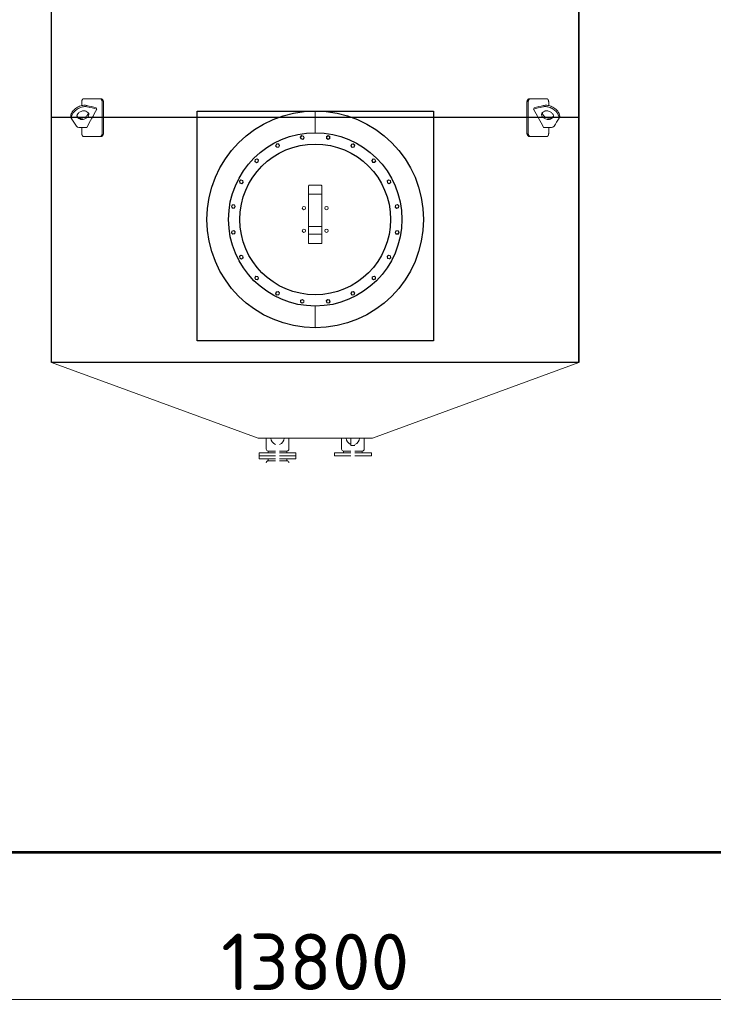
# Model space of a CAD drawing. Header units: millimetres. Extents: x -34827 to 118056, y 11959 to 116489.
# Tile 85 of 105: x 72128 to 75811, y 24888 to 30112. Entities that reach past the tile are written whole.
import ezdxf

# ---------------------------------------------------------------- set-up
doc = ezdxf.new("R2010")
doc.units = ezdxf.units.MM
doc.linetypes.add('K5LT32774', pattern=[0])
doc.linetypes.add('K5LT32775', pattern=[0])
doc.layers.add('SV-DIM-MECH', color=7, linetype='Continuous')
doc.layers.add('Резервуар', color=7, linetype='Continuous')
doc.styles.get("Standard").update_dxf_attribs({"font": 'isocpeur.ttf'})
doc.dimstyles.new('Размер 1000', dxfattribs={"dimtxt": 300, "dimasz": 50, "dimexe": 0.18, "dimexo": 0.0625, "dimgap": 50, "dimtad": 1, "dimdec": 0, "dimrnd": 1, "dimzin": 0, "dimdsep": 46, "dimtxsty": 'Standard', "dimblk": 'OBLIQUE', "dimcen": -0.09, "dimclrd": 5, "dimclre": 5, "dimclrt": 5, "dimadec": 0, "dimazin": 0, "dimtfac": 1, "dimtdec": 0, "dimtofl": 0, "dimtmove": 0, "dimatfit": 3, "dimldrblk": 'OBLIQUE', "dimfxl": 1, "dimtolj": 1, "dimtzin": 0, "dimlwd": 13, "dimlwe": 13, "dimarcsym": 0})

# ---------------------------------------------------------------- blocks, each defined once
blk = doc.blocks.new('*U57')
at = {"layer": 'Резервуар', "lineweight": 20}
blk.add_lwpolyline([(-3.2, 9.9), (7, 7.7), (10.2, -2.2), (3.2, -9.9), (-7, -7.7), (-10.2, 2.2), (-3.2, 9.9)], dxfattribs=at)
at = {"layer": 'Резервуар', "color": 5, "lineweight": 20}
blk.add_circle((0, 0), 8.55, dxfattribs=at)
blk = doc.blocks.new('*U58')
at = {"layer": 'Резервуар', "color": 0, "linetype": 'ByBlock', "lineweight": -2, "transparency": 16777216}
blk.add_blockref('*U57', (964799.1, -2833937.4), dxfattribs=at)
for p, rotation in [((964936.8, -2833937.4), 341.9999999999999), ((964668.2, -2833980), 17.99999999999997), ((965067.7, -2833980), 323.9999999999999), ((964556.9, -2834060.9), 36), ((965179.1, -2834060.9), 306), ((964475.9, -2834172.3), 54), ((965260, -2834172.3), 288), ((964433.4, -2834303.2), 72), ((965302.6, -2834303.2), 269.9999999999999), ((964433.4, -2834440.8), 90), ((965302.6, -2834440.8), 251.9999999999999), ((964475.9, -2834571.8), 108), ((965260, -2834571.8), 234), ((964556.9, -2834683.1), 126), ((965179.1, -2834683.1), 216), ((964668.2, -2834764), 144), ((964799.1, -2834806.6), 162), ((964936.8, -2834806.6), 180), ((965067.7, -2834764), 197.9999999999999)]:
    blk.add_blockref('*U57', p, dxfattribs=dict(at, rotation=rotation))
blk = doc.blocks.new('_Oblique')
at = {"color": 0, "linetype": 'ByBlock', "lineweight": -2}
blk.add_line((-0.5, -0.5), (0.5, 0.5), dxfattribs=at)
blk = doc.blocks.new('*D65')
at = {"layer": 'Defpoints', "color": 0, "transparency": 16777216}
for p in [(66797, 25692.6), (80597, 25692.6), (66797, 24912.6)]:
    blk.add_point(p, dxfattribs=at)
at = {"layer": 'SV-DIM-MECH', "color": 5, "lineweight": 13, "transparency": 16777216}
for p, q in [((66797, 25692.5), (66797, 24912.4)), ((80597, 25692.5), (80597, 24912.4)), ((80597, 24912.6), (66797, 24912.6))]:
    blk.add_line(p, q, dxfattribs=at)
at = {"layer": 'SV-DIM-MECH', "color": 5, "lineweight": 13, "transparency": 16777216, "xscale": 50, "yscale": 50, "zscale": 50, "rotation": 180}
blk.add_blockref('_Oblique', (66797, 24912.6), dxfattribs=at)
at = {"layer": 'SV-DIM-MECH', "color": 5, "lineweight": 13, "transparency": 16777216, "xscale": 50, "yscale": 50, "zscale": 50}
blk.add_blockref('_Oblique', (80597, 24912.6), dxfattribs=at)
at = {"layer": 'SV-DIM-MECH', "color": 5, "transparency": 16777216, "insert": (73697, 25112.6), "char_height": 300, "attachment_point": 5}
blk.add_mtext('\\A1;13800', dxfattribs=at)

msp = doc.modelspace()

# ---------------------------------------------------------------- linework, layer by layer
at = {"color": 6}
msp.add_line((75096.9531, 28292.6047), (75096.9531, 32292.6047), dxfattribs=at)
at = {"lineweight": 53}
msp.add_lwpolyline([(66796.9531, 33692.6047), (80596.9531, 33692.6047), (80596.9531, 25692.6047), (66796.9531, 25692.6047)], close=True, dxfattribs=at)
at = {"color": 6}
msp.add_lwpolyline([(73070.848, 29627.6047), (74324.8713, 29627.6047), (74324.8713, 28407.7871), (73070.848, 28407.7871)], close=True, dxfattribs=at)
at = {"layer": 'Резервуар', "color": 6, "linetype": 'K5LT32775', "lineweight": 20}
for p, q in [((73696.9531, 29627.6047), (73696.9531, 29512.6047)), ((73696.9531, 29627.6047), (73696.9531, 29512.6047)), ((73696.9531, 28592.6047), (73696.9531, 28477.6047)), ((73696.9531, 28592.6047), (73696.9531, 28477.6047))]:
    msp.add_line(p, q, dxfattribs=at)
at = {"layer": 'Резервуар', "color": 6}
msp.add_line((75096.9531, 29592.6047), (72296.9531, 29592.6047), dxfattribs=at)
at = {"layer": 'Резервуар', "color": 6, "lineweight": 20}
for p, q in [((73446.9531, 27823.6047), (73446.9531, 27813.6047)), ((73546.9531, 27823.6047), (73546.9531, 27813.6047))]:
    msp.add_line(p, q, dxfattribs=at)
at = {"layer": 'Резервуар', "color": 6, "linetype": 'K5LT32774', "lineweight": 20}
msp.add_line((73946.9531, 27823.6047), (73946.9531, 27813.6047), dxfattribs=at)
at = {"layer": 'Резервуар', "color": 6}
msp.add_lwpolyline([(75096.9531, 32292.6047), (75096.9531, 28292.6047), (72296.9531, 28292.6047), (72296.9531, 32292.6047)], dxfattribs=at)
at = {"layer": 'Резервуар', "color": 6, "lineweight": 20}
for points in [[(73661.9531, 29229.4961), (73661.9531, 29223.7833), (73661.9531, 29186.3181)], [(73661.9531, 28975.0068), (73661.9531, 28925.2858), (73731.9531, 28925.2858), (73731.9531, 28975.0068), (73731.9531, 29014.2016)], [(73661.9531, 29014.2016), (73661.9531, 28975.0068), (73731.9531, 28975.0068)], [(72296.9531, 28292.6047), (73393.3584, 27892.6047), (74000.5477, 27892.6047), (75096.9531, 28292.6047)], [(73486.9531, 27797.6047), (73398.9531, 27797.6047), (73398.9531, 27813.6047), (73486.9531, 27813.6047)], [(73398.9531, 27813.6047), (73398.9531, 27797.6047), (73398.9531, 27781.6047), (73486.9531, 27781.6047)], [(73506.9531, 27813.6047), (73594.9531, 27813.6047), (73594.9531, 27797.6047), (73506.9531, 27797.6047)], [(73594.9531, 27813.6047), (73594.9531, 27797.6047), (73594.9531, 27781.6047), (73506.9531, 27781.6047)], [(73886.9531, 27797.6047), (73798.9531, 27797.6047), (73798.9531, 27813.6047), (73886.9531, 27813.6047)], [(73906.9531, 27813.6047), (73994.9531, 27813.6047), (73994.9531, 27797.6047), (73906.9531, 27797.6047)]]:
    msp.add_lwpolyline(points, dxfattribs=at)
for points in [[(73436.9531, 27892.6047), (73436.9531, 27833.6047, 0.414213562), (73446.9531, 27823.6047), (73486.9531, 27823.6047)], [(73556.9531, 27892.6047), (73556.9531, 27833.6047, -0.414213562), (73546.9531, 27823.6047), (73506.9531, 27823.6047)], [(73836.9531, 27892.6047), (73836.9531, 27833.6047, 0.414213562), (73846.9531, 27823.6047), (73886.9531, 27823.6047), (73846.9531, 27823.6047), (73846.9531, 27813.6047)], [(73906.9531, 27823.6047), (73946.9531, 27823.6047, 0.414213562), (73956.9531, 27833.6047), (73956.9531, 27892.6047)], [(73486.9531, 27771.6047), (73446.9531, 27771.6047, 0.413675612), (73436.9531, 27761.6047)], [(73556.9531, 27761.6047, 0.414213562), (73546.9531, 27771.6047), (73506.9531, 27771.6047)]]:
    msp.add_lwpolyline(points, format="xyb", dxfattribs=at)
at = {"layer": 'Резервуар', "color": 6, "linetype": 'K5LT32774', "lineweight": 20}
msp.add_lwpolyline([(73906.9531, 27853.6047), (73886.9531, 27853.6047), (73886.9531, 27892.6047)], dxfattribs=at)
at = {"layer": 'Резервуар', "color": 6, "lineweight": 20}
for points in [[(73446.9531, 27781.6047), (73446.9531, 27771.6047)], [(73546.9531, 27781.6047), (73546.9531, 27771.6047)]]:
    msp.add_lwpolyline(points, close=True, dxfattribs=at)
at = {"layer": 'Резервуар', "color": 6}
msp.add_circle((73696.9531, 29052.6047), 575, dxfattribs=at)
at = {"layer": 'Резервуар', "color": 6, "lineweight": 30}
for radius in [460, 400]:
    msp.add_circle((73696.9531, 29052.6047), radius, dxfattribs=at)
at = {"layer": 'Резервуар', "color": 6, "lineweight": 20}
for centre in [(73636.849, 29112.7087), (73757.0571, 29112.7087), (73636.849, 28992.5006), (73757.0571, 28992.5006)]:
    msp.add_circle(centre, 9, dxfattribs=at)
for centre, start, end in [((73496.9531, 27892.6047), 180, 253.3984504), ((73496.9531, 27892.6047), 286.6015496, 360), ((73896.9531, 27892.6047), 180, 253.3984504), ((73896.9531, 27892.6047), 286.6015496, 360)]:
    msp.add_arc(centre, 35, start, end, dxfattribs=at)
for points, knots in [([(72554.5921, 29692.6047), (72525.3836, 29692.6047), (72496.1751, 29692.6047), (72466.9666, 29692.6047), (72466.6002, 29692.6047), (72465.9215, 29692.5296), (72464.9371, 29692.2158), (72464.0752, 29691.7678), (72463.2937, 29691.2099), (72462.5974, 29690.5854), (72462.0206, 29689.9567), (72461.4667, 29689.2599), (72460.8696, 29688.4011), (72460.1151, 29687.0967), (72459.3827, 29685.5042), (72458.7938, 29683.889), (72458.341, 29682.3858), (72457.973, 29680.9028), (72457.6252, 29679.135), (72457.3982, 29677.5451), (72457.1977, 29675.5497), (72457.1183, 29674.028), (72457.1081, 29672.8409), (72457.1081, 29672.6047), (72457.1081, 29667.1639), (72457.1081, 29661.7232), (72457.1081, 29656.2825)], [0, 0, 0, 0, 1, 1, 1, 1.070109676, 1.130029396, 1.191234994, 1.241266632, 1.289810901, 1.338315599, 1.367962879, 1.416097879, 1.480180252, 1.560174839, 1.624226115, 1.672298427, 1.728683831, 1.78293711, 1.854167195, 1.886619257, 1.977442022, 2, 2, 2, 3, 3, 3, 3]), ([(72566.585, 29512.6047), (72566.585, 29565.938), (72566.585, 29619.2713), (72566.585, 29672.6047), (72566.585, 29673.4438), (72566.5235, 29675.0552), (72566.2843, 29677.1811), (72565.9798, 29678.9139), (72565.6086, 29680.545), (72565.1223, 29682.2126), (72564.5035, 29683.8769), (72563.8551, 29685.3057), (72563.184, 29686.5503), (72562.4782, 29687.6641), (72561.6843, 29688.7305), (72560.8063, 29689.7147), (72559.9395, 29690.5052), (72559.0932, 29691.1429), (72558.3809, 29691.5813), (72557.657, 29691.9415), (72557.1743, 29692.1341), (72556.659, 29692.3053), (72556.1938, 29692.4316), (72555.5718, 29692.5454), (72555.0465, 29692.5961), (72554.7115, 29692.6047), (72554.5921, 29692.6047), (72556.715, 29692.6047), (72558.838, 29692.6047), (72560.9609, 29692.6047), (72561.397, 29692.6047), (72562.2065, 29692.5296), (72563.3861, 29692.2158), (72564.423, 29691.7678), (72565.3668, 29691.2099), (72566.2103, 29690.5854), (72566.9111, 29689.9567), (72567.5857, 29689.2599), (72568.3145, 29688.4012), (72569.2384, 29687.0967), (72570.1385, 29685.5042), (72570.8645, 29683.8891), (72571.424, 29682.3858), (72571.8795, 29680.9028), (72572.3107, 29679.135), (72572.5925, 29677.5451), (72572.8319, 29675.6278), (72572.9361, 29674.1076), (72572.9531, 29672.9205), (72572.9531, 29672.6047), (72572.9531, 29619.2713), (72572.9531, 29565.938), (72572.9531, 29512.6047), (72572.9531, 29511.7656), (72572.8916, 29510.1541), (72572.6524, 29508.0283), (72572.3479, 29506.2955), (72571.9767, 29504.6644), (72571.4904, 29502.9968), (72570.8716, 29501.3325), (72570.2232, 29499.9036), (72569.5521, 29498.659), (72568.8464, 29497.5452), (72568.0525, 29496.4788), (72567.1746, 29495.4946), (72566.3078, 29494.7041), (72565.4615, 29494.0664), (72564.7493, 29493.6281), (72564.0254, 29493.2679), (72563.5428, 29493.0752), (72563.0276, 29492.904), (72562.5624, 29492.7777), (72561.9404, 29492.6639), (72561.4151, 29492.6132), (72561.0802, 29492.6047), (72560.9609, 29492.6047), (72558.838, 29492.6047), (72556.715, 29492.6047), (72554.5921, 29492.6047), (72555.0282, 29492.6047), (72555.8379, 29492.6797), (72557.0176, 29492.9936), (72558.0546, 29493.4415), (72558.9984, 29493.9995), (72559.842, 29494.6239), (72560.5429, 29495.2527), (72561.2175, 29495.9494), (72561.9463, 29496.8082), (72562.8702, 29498.1127), (72563.7704, 29499.7051), (72564.4964, 29501.3203), (72565.0558, 29502.8236), (72565.5114, 29504.3065), (72565.9426, 29506.0744), (72566.2244, 29507.6643), (72566.4638, 29509.5816), (72566.5679, 29511.1017), (72566.585, 29512.2888), (72566.585, 29512.6047)], [0, 0, 0, 0, 1, 1, 1, 1.080128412, 1.153904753, 1.206147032, 1.252313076, 1.32023682, 1.382728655, 1.438760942, 1.490849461, 1.54211593, 1.593097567, 1.652841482, 1.71027634, 1.750312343, 1.800935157, 1.83142901, 1.870864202, 1.880287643, 1.915806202, 1.946869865, 1.981143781, 2, 2, 2, 3, 3, 3, 3.070109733, 3.130030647, 3.19123557, 3.241266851, 3.28981091, 3.33831552, 3.367962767, 3.416097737, 3.48018008, 3.560174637, 3.62422589, 3.672298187, 3.728683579, 3.782936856, 3.854166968, 3.88661906, 3.969832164, 4, 4, 4, 5, 5, 5, 5.080128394, 5.153904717, 5.206146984, 5.252313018, 5.320236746, 5.382728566, 5.438760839, 5.490849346, 5.542115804, 5.593097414, 5.652841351, 5.710276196, 5.750312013, 5.800934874, 5.831428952, 5.870863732, 5.880286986, 5.915805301, 5.946869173, 5.981143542, 6, 6, 6, 7, 7, 7, 7.070109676, 7.130029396, 7.191234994, 7.241266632, 7.289810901, 7.338315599, 7.367962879, 7.416097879, 7.480180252, 7.560174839, 7.624226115, 7.672298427, 7.728683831, 7.78293711, 7.854167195, 7.886619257, 7.969832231, 8, 8, 8, 8]), ([(74827.3211, 29512.6047), (74827.3211, 29565.938), (74827.3211, 29619.2713), (74827.3211, 29672.6047), (74827.3211, 29673.4438), (74827.3826, 29675.0552), (74827.6218, 29677.1811), (74827.9263, 29678.9139), (74828.2975, 29680.545), (74828.7838, 29682.2126), (74829.4026, 29683.8769), (74830.051, 29685.3057), (74830.7221, 29686.5503), (74831.4279, 29687.6641), (74832.2218, 29688.7305), (74833.0998, 29689.7147), (74833.9666, 29690.5052), (74834.8129, 29691.1429), (74835.5252, 29691.5813), (74836.2491, 29691.9415), (74836.7318, 29692.1341), (74837.2471, 29692.3053), (74837.7123, 29692.4316), (74838.3343, 29692.5454), (74838.8596, 29692.5961), (74839.1946, 29692.6047), (74839.314, 29692.6047), (74837.1911, 29692.6047), (74835.0681, 29692.6047), (74832.9452, 29692.6047), (74832.5092, 29692.6047), (74831.6996, 29692.5296), (74830.52, 29692.2158), (74829.4831, 29691.7678), (74828.5393, 29691.2099), (74827.6959, 29690.5854), (74826.995, 29689.9567), (74826.3204, 29689.2599), (74825.5916, 29688.4012), (74824.6677, 29687.0967), (74823.7676, 29685.5042), (74823.0416, 29683.8891), (74822.4821, 29682.3858), (74822.0266, 29680.9028), (74821.5954, 29679.135), (74821.3136, 29677.5451), (74821.0742, 29675.6278), (74820.9701, 29674.1076), (74820.953, 29672.9205), (74820.953, 29672.6047), (74820.953, 29619.2713), (74820.953, 29565.938), (74820.953, 29512.6047), (74820.953, 29511.7656), (74821.0145, 29510.1541), (74821.2537, 29508.0283), (74821.5582, 29506.2955), (74821.9294, 29504.6644), (74822.4157, 29502.9968), (74823.0345, 29501.3325), (74823.6829, 29499.9036), (74824.354, 29498.659), (74825.0598, 29497.5452), (74825.8536, 29496.4788), (74826.7315, 29495.4946), (74827.5983, 29494.7041), (74828.4446, 29494.0664), (74829.1568, 29493.6281), (74829.8807, 29493.2679), (74830.3633, 29493.0752), (74830.8785, 29492.904), (74831.3437, 29492.7777), (74831.9657, 29492.6639), (74832.491, 29492.6132), (74832.8259, 29492.6047), (74832.9452, 29492.6047), (74835.0681, 29492.6047), (74837.1911, 29492.6047), (74839.314, 29492.6047), (74838.8779, 29492.6047), (74838.0682, 29492.6797), (74836.8885, 29492.9936), (74835.8515, 29493.4415), (74834.9077, 29493.9995), (74834.0642, 29494.6239), (74833.3632, 29495.2527), (74832.6886, 29495.9494), (74831.9598, 29496.8082), (74831.0359, 29498.1127), (74830.1358, 29499.7051), (74829.4097, 29501.3203), (74828.8503, 29502.8236), (74828.3947, 29504.3065), (74827.9635, 29506.0744), (74827.6817, 29507.6643), (74827.4423, 29509.5816), (74827.3382, 29511.1017), (74827.3211, 29512.2888), (74827.3211, 29512.6047)], [0, 0, 0, 0, 1, 1, 1, 1.080128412, 1.153904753, 1.206147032, 1.252313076, 1.32023682, 1.382728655, 1.438760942, 1.490849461, 1.54211593, 1.593097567, 1.652841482, 1.71027634, 1.750312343, 1.800935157, 1.83142901, 1.870864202, 1.880287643, 1.915806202, 1.946869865, 1.981143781, 2, 2, 2, 3, 3, 3, 3.070109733, 3.130030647, 3.19123557, 3.241266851, 3.28981091, 3.33831552, 3.367962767, 3.416097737, 3.48018008, 3.560174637, 3.62422589, 3.672298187, 3.728683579, 3.782936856, 3.854166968, 3.88661906, 3.969832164, 4, 4, 4, 5, 5, 5, 5.080128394, 5.153904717, 5.206146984, 5.252313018, 5.320236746, 5.382728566, 5.438760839, 5.490849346, 5.542115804, 5.593097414, 5.652841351, 5.710276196, 5.750312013, 5.800934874, 5.831428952, 5.870863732, 5.880286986, 5.915805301, 5.946869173, 5.981143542, 6, 6, 6, 7, 7, 7, 7.070109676, 7.130029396, 7.191234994, 7.241266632, 7.289810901, 7.338315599, 7.367962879, 7.416097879, 7.480180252, 7.560174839, 7.624226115, 7.672298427, 7.728683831, 7.78293711, 7.854167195, 7.886619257, 7.969832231, 8, 8, 8, 8]), ([(74839.314, 29692.6047), (74868.5225, 29692.6047), (74897.731, 29692.6047), (74926.9395, 29692.6047), (74927.3059, 29692.6047), (74927.9846, 29692.5296), (74928.969, 29692.2158), (74929.8309, 29691.7678), (74930.6124, 29691.2099), (74931.3087, 29690.5854), (74931.8855, 29689.9567), (74932.4394, 29689.2599), (74933.0365, 29688.4011), (74933.791, 29687.0967), (74934.5234, 29685.5042), (74935.1123, 29683.889), (74935.5651, 29682.3858), (74935.9331, 29680.9028), (74936.281, 29679.135), (74936.5079, 29677.5451), (74936.7084, 29675.5497), (74936.7878, 29674.028), (74936.798, 29672.8409), (74936.798, 29672.6047), (74936.798, 29667.1639), (74936.798, 29661.7232), (74936.798, 29656.2825)], [0, 0, 0, 0, 1, 1, 1, 1.070109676, 1.130029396, 1.191234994, 1.241266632, 1.289810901, 1.338315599, 1.367962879, 1.416097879, 1.480180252, 1.560174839, 1.624226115, 1.672298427, 1.728683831, 1.78293711, 1.854167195, 1.886619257, 1.977442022, 2, 2, 2, 3, 3, 3, 3]), ([(72537.5791, 29637.9644), (72536.2889, 29640.3214), (72534.9987, 29642.6784), (72533.7085, 29645.0354), (72517.4093, 29649.0699), (72501.1101, 29653.1044), (72484.8109, 29657.1389), (72483.6159, 29657.3977), (72479.6091, 29658.2657), (72472.1647, 29658.6283), (72462.2692, 29657.639), (72451.4682, 29654.9444), (72440.3777, 29650.5583), (72429.7952, 29644.7192), (72420.4337, 29637.9009), (72412.6991, 29630.5963), (72406.7063, 29623.1745), (72402.4303, 29615.8783), (72399.7866, 29608.8555), (72398.7632, 29602.245), (72399.1766, 29596.0664), (72400.7606, 29592.486), (72401.5317, 29590.7428), (72410.6344, 29576.5716), (72419.737, 29562.4004), (72428.8396, 29548.2292), (72430.128, 29546.7322), (72432.4765, 29544.0033), (72439.0397, 29540.8381), (72444.2427, 29540.4448), (72447.8267, 29540.1739), (72459.9012, 29540.1739), (72471.9757, 29540.1739), (72484.0502, 29540.1739), (72501.8931, 29572.7707), (72519.7361, 29605.3675), (72537.5791, 29637.9644), (72521.2799, 29641.9988), (72504.9807, 29646.0333), (72488.6815, 29650.0678), (72487.4865, 29650.3267), (72483.4797, 29651.1946), (72476.0353, 29651.5572), (72466.1398, 29650.5679), (72455.3387, 29647.8733), (72444.2483, 29643.4872), (72433.6658, 29637.6482), (72424.3043, 29630.8299), (72416.5697, 29623.5252), (72410.5769, 29616.1035), (72406.3009, 29608.8072), (72403.6572, 29601.7844), (72402.6338, 29595.1739), (72402.9732, 29590.1013), (72403.8478, 29587.4486), (72404.1315, 29586.6954)], [0, 0, 0, 0, 1, 1, 1, 2, 2, 2, 2.036658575, 2.122919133, 2.22207377, 2.334181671, 2.455718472, 2.578885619, 2.695792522, 2.802239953, 2.897153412, 2.980999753, 3.054971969, 3.12077204, 3.180650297, 3.237462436, 3.237462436, 3.237462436, 4.237462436, 4.237462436, 4.237462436, 4.296097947, 4.344350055, 4.451166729, 4.451166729, 4.451166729, 5.451166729, 5.451166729, 5.451166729, 6.451166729, 6.451166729, 6.451166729, 7.451166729, 7.451166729, 7.451166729, 7.487825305, 7.574085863, 7.6732405, 7.7853484, 7.906885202, 8.030052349, 8.146959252, 8.253406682, 8.348320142, 8.432166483, 8.506138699, 8.571938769, 8.631817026, 8.65596226, 8.65596226, 8.65596226, 8.65596226]), ([(72490.2343, 29619.3461), (72491.3322, 29618.4757), (72493.7831, 29616.5326), (72495.3504, 29611.9508), (72494.9181, 29607.0018), (72492.9485, 29602.0524), (72489.3634, 29596.9243), (72484.1198, 29591.8663), (72477.3931, 29587.3607), (72469.8231, 29584.0364), (72462.3175, 29582.2832), (72455.7724, 29582.2193), (72451.1424, 29583.2541), (72448.9898, 29584.4801), (72448.3423, 29584.8489), (72444.4982, 29587.3246), (72440.6541, 29589.8002), (72436.8101, 29592.2759), (72435.7122, 29593.1463), (72433.2612, 29595.0893), (72431.6939, 29599.6712), (72432.1262, 29604.6202), (72434.0958, 29609.5696), (72437.6808, 29614.6974), (72442.925, 29619.7568), (72449.6491, 29624.2562), (72457.2292, 29627.6045), (72464.6765, 29629.2739), (72472.0602, 29629.603), (72476.3858, 29627.7599), (72478.7021, 29626.773), (72482.5461, 29624.2974), (72486.3902, 29621.8217), (72490.2343, 29619.3461)], [0, 0, 0, 0, 0.041440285, 0.092509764, 0.136737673, 0.188598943, 0.250358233, 0.323169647, 0.405938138, 0.491962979, 0.569936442, 0.635369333, 0.68721333, 0.709517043, 0.709517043, 0.709517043, 1.709517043, 1.709517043, 1.709517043, 1.750957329, 1.802026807, 1.846254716, 1.898115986, 1.959875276, 2.03268669, 2.115455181, 2.201480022, 2.279453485, 2.344107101, 2.41863584, 2.41863584, 2.41863584, 3.41863584, 3.41863584, 3.41863584, 3.41863584]), ([(74856.327, 29637.9644), (74857.6172, 29640.3214), (74858.9074, 29642.6784), (74860.1976, 29645.0354), (74876.4968, 29649.0699), (74892.796, 29653.1044), (74909.0952, 29657.1389), (74910.2902, 29657.3977), (74914.297, 29658.2657), (74921.7414, 29658.6283), (74931.6369, 29657.639), (74942.438, 29654.9444), (74953.5284, 29650.5583), (74964.1109, 29644.7192), (74973.4724, 29637.9009), (74981.207, 29630.5963), (74987.1998, 29623.1745), (74991.4758, 29615.8783), (74994.1195, 29608.8555), (74995.1429, 29602.245), (74994.7295, 29596.0664), (74993.1455, 29592.486), (74992.3744, 29590.7428), (74983.2717, 29576.5716), (74974.1691, 29562.4004), (74965.0665, 29548.2292), (74963.7781, 29546.7322), (74961.4296, 29544.0033), (74954.8664, 29540.8381), (74949.6634, 29540.4448), (74946.0794, 29540.1739), (74934.0049, 29540.1739), (74921.9304, 29540.1739), (74909.856, 29540.1739), (74892.013, 29572.7707), (74874.17, 29605.3675), (74856.327, 29637.9644), (74872.6262, 29641.9988), (74888.9254, 29646.0333), (74905.2247, 29650.0678), (74906.4196, 29650.3267), (74910.4264, 29651.1946), (74917.8708, 29651.5572), (74927.7663, 29650.5679), (74938.5674, 29647.8733), (74949.6578, 29643.4872), (74960.2403, 29637.6482), (74969.6018, 29630.8299), (74977.3364, 29623.5252), (74983.3292, 29616.1035), (74987.6052, 29608.8072), (74990.2489, 29601.7844), (74991.2724, 29595.1739), (74990.9329, 29590.1013), (74990.0584, 29587.4486), (74989.7746, 29586.6954)], [0, 0, 0, 0, 1, 1, 1, 2, 2, 2, 2.036658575, 2.122919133, 2.22207377, 2.334181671, 2.455718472, 2.578885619, 2.695792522, 2.802239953, 2.897153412, 2.980999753, 3.054971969, 3.12077204, 3.180650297, 3.237462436, 3.237462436, 3.237462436, 4.237462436, 4.237462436, 4.237462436, 4.296097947, 4.344350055, 4.451166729, 4.451166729, 4.451166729, 5.451166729, 5.451166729, 5.451166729, 6.451166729, 6.451166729, 6.451166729, 7.451166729, 7.451166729, 7.451166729, 7.487825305, 7.574085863, 7.6732405, 7.7853484, 7.906885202, 8.030052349, 8.146959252, 8.253406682, 8.348320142, 8.432166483, 8.506138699, 8.571938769, 8.631817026, 8.65596226, 8.65596226, 8.65596226, 8.65596226]), ([(74903.6719, 29619.3461), (74902.5739, 29618.4757), (74900.123, 29616.5326), (74898.5557, 29611.9508), (74898.988, 29607.0018), (74900.9576, 29602.0524), (74904.5427, 29596.9243), (74909.7863, 29591.8663), (74916.513, 29587.3607), (74924.083, 29584.0364), (74931.5886, 29582.2832), (74938.1337, 29582.2193), (74942.7637, 29583.2541), (74944.9163, 29584.4801), (74945.5639, 29584.8489), (74949.4079, 29587.3246), (74953.252, 29589.8002), (74957.096, 29592.2759), (74958.194, 29593.1463), (74960.6449, 29595.0893), (74962.2122, 29599.6712), (74961.7799, 29604.6202), (74959.8103, 29609.5696), (74956.2253, 29614.6974), (74950.9811, 29619.7568), (74944.2571, 29624.2562), (74936.6769, 29627.6045), (74929.2297, 29629.2739), (74921.8459, 29629.603), (74917.5203, 29627.7599), (74915.204, 29626.773), (74911.36, 29624.2974), (74907.5159, 29621.8217), (74903.6719, 29619.3461)], [0, 0, 0, 0, 0.041440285, 0.092509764, 0.136737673, 0.188598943, 0.250358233, 0.323169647, 0.405938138, 0.491962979, 0.569936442, 0.635369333, 0.68721333, 0.709517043, 0.709517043, 0.709517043, 1.709517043, 1.709517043, 1.709517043, 1.750957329, 1.802026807, 1.846254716, 1.898115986, 1.959875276, 2.03268669, 2.115455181, 2.201480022, 2.279453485, 2.344107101, 2.41863584, 2.41863584, 2.41863584, 3.41863584, 3.41863584, 3.41863584, 3.41863584]), ([(72491.1855, 29618.5808), (72491.3172, 29617.1653), (72491.0217, 29614.008), (72489.0779, 29609.1235), (72485.4929, 29603.9954), (72480.2492, 29598.9374), (72473.5225, 29594.4317), (72465.9525, 29591.1075), (72458.4469, 29589.3543), (72451.9018, 29589.2904), (72447.2718, 29590.3252), (72445.1192, 29591.5512), (72444.4717, 29591.92), (72440.6276, 29594.3956), (72436.7835, 29596.8713), (72432.9395, 29599.3469), (72432.6254, 29599.5711), (72432.3114, 29599.7953), (72431.9974, 29600.0194)], [0, 0, 0, 0, 0.042158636, 0.094019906, 0.155779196, 0.22859061, 0.311359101, 0.397383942, 0.475357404, 0.540790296, 0.592634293, 0.614938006, 0.614938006, 0.614938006, 1.614938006, 1.614938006, 1.614938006, 2.614938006, 2.614938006, 2.614938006, 2.614938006]), ([(74902.7206, 29618.5808), (74902.5889, 29617.1653), (74902.8844, 29614.008), (74904.8282, 29609.1235), (74908.4133, 29603.9954), (74913.6569, 29598.9374), (74920.3836, 29594.4317), (74927.9536, 29591.1075), (74935.4592, 29589.3543), (74942.0043, 29589.2904), (74946.6343, 29590.3252), (74948.7869, 29591.5512), (74949.4344, 29591.92), (74953.2785, 29594.3956), (74957.1226, 29596.8713), (74960.9666, 29599.3469), (74961.2807, 29599.5711), (74961.5947, 29599.7953), (74961.9087, 29600.0194)], [0, 0, 0, 0, 0.042158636, 0.094019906, 0.155779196, 0.22859061, 0.311359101, 0.397383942, 0.475357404, 0.540790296, 0.592634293, 0.614938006, 0.614938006, 0.614938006, 1.614938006, 1.614938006, 1.614938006, 2.614938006, 2.614938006, 2.614938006, 2.614938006]), ([(72457.1081, 29540.1739), (72457.1081, 29530.9842), (72457.1081, 29521.7944), (72457.1081, 29512.6047), (72457.1081, 29511.6609), (72457.1637, 29510.0494), (72457.3642, 29507.9276), (72457.6286, 29506.0593), (72457.9961, 29504.1642), (72458.4657, 29502.3613), (72458.9811, 29500.7812), (72459.4909, 29499.4768), (72460.05, 29498.2708), (72460.6316, 29497.2044), (72461.3272, 29496.1218), (72462.0311, 29495.2253), (72462.9137, 29494.3102), (72463.6552, 29493.7178), (72464.4057, 29493.2679), (72464.8071, 29493.0752), (72465.2364, 29492.904), (72465.6246, 29492.7777), (72466.1776, 29492.6567), (72466.6185, 29492.6103), (72466.9002, 29492.6047), (72466.9666, 29492.6047), (72496.1751, 29492.6047), (72525.3836, 29492.6047), (72554.5921, 29492.6047)], [0, 0, 0, 0, 1, 1, 1, 1.090129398, 1.153904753, 1.206147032, 1.27577862, 1.348381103, 1.400985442, 1.457045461, 1.507643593, 1.559393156, 1.609163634, 1.677663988, 1.720267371, 1.800935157, 1.83142901, 1.870864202, 1.880287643, 1.915806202, 1.946869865, 1.987516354, 2, 2, 2, 3, 3, 3, 3]), ([(74936.798, 29540.1739), (74936.798, 29530.9842), (74936.798, 29521.7944), (74936.798, 29512.6047), (74936.798, 29511.6609), (74936.7424, 29510.0494), (74936.5419, 29507.9276), (74936.2775, 29506.0593), (74935.9101, 29504.1642), (74935.4404, 29502.3613), (74934.925, 29500.7812), (74934.4152, 29499.4768), (74933.8561, 29498.2708), (74933.2745, 29497.2044), (74932.579, 29496.1218), (74931.875, 29495.2253), (74930.9924, 29494.3102), (74930.2509, 29493.7178), (74929.5004, 29493.2679), (74929.099, 29493.0752), (74928.6697, 29492.904), (74928.2815, 29492.7777), (74927.7285, 29492.6567), (74927.2876, 29492.6103), (74927.0059, 29492.6047), (74926.9395, 29492.6047), (74897.731, 29492.6047), (74868.5225, 29492.6047), (74839.314, 29492.6047)], [0, 0, 0, 0, 1, 1, 1, 1.090129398, 1.153904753, 1.206147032, 1.27577862, 1.348381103, 1.400985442, 1.457045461, 1.507643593, 1.559393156, 1.609163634, 1.677663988, 1.720267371, 1.800935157, 1.83142901, 1.870864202, 1.880287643, 1.915806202, 1.946869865, 1.987516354, 2, 2, 2, 3, 3, 3, 3]), ([(73731.9531, 29186.3181), (73708.6197, 29186.3181), (73685.2864, 29186.3181), (73661.9531, 29186.3181), (73661.9531, 29184.8161), (73661.9531, 29183.3141), (73661.9531, 29181.812), (73661.9531, 29125.9419), (73661.9531, 29070.0718), (73661.9531, 29014.2016), (73685.2864, 29014.2016), (73708.6197, 29014.2016), (73731.9531, 29014.2016), (73731.9531, 29070.0718), (73731.9531, 29125.9419), (73731.9531, 29181.812), (73731.9531, 29183.3141), (73731.9531, 29184.8161), (73731.9531, 29186.3181), (73731.9531, 29198.8065), (73731.9531, 29211.2949), (73731.9531, 29223.7833), (73731.9531, 29225.6876), (73731.9531, 29227.5918), (73731.9531, 29229.4961), (73731.8968, 29230.0185), (73731.7842, 29231.0635), (73730.844, 29232.5725), (73729.3281, 29233.7477), (73728.0081, 29233.8749), (73727.3941, 29233.9341), (73707.1001, 29233.9341), (73686.806, 29233.9341), (73666.512, 29233.9341), (73665.898, 29233.8749), (73664.578, 29233.7477), (73663.0621, 29232.5725), (73662.1219, 29231.0635), (73662.0093, 29230.0185), (73661.9531, 29229.4961)], [0, 0, 0, 0, 1, 1, 1, 2, 2, 2, 3, 3, 3, 4, 4, 4, 5, 5, 5, 6, 6, 6, 7, 7, 7, 8, 8, 8, 8.015570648, 8.031149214, 8.05209328, 8.070309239, 8.070309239, 8.070309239, 9.070309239, 9.070309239, 9.070309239, 9.088525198, 9.109469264, 9.125047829, 9.140618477, 9.140618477, 9.140618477, 9.140618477])]:
    msp.add_open_spline(points, degree=3, knots=knots, dxfattribs=at)

# ---------------------------------------------------------------- block references
msp.add_blockref('*U58', (-891171.0272, 2863424.6114), dxfattribs=at)

# ---------------------------------------------------------------- dimensions: what is measured, and where the dimension line sits
at = {"layer": 'SV-DIM-MECH'}
dim = msp.add_linear_dim(base=(66796.9531, 24912.5675), p1=(80596.9531, 25692.6047), p2=(66796.9531, 25692.6047), dimstyle='Размер 1000', dxfattribs=at)
dim.commit()
dim.dimension.update_dxf_attribs({"geometry": '*D65', "text_midpoint": (73696.9531, 25112.5675)})

doc.saveas('drawing.dxf')
